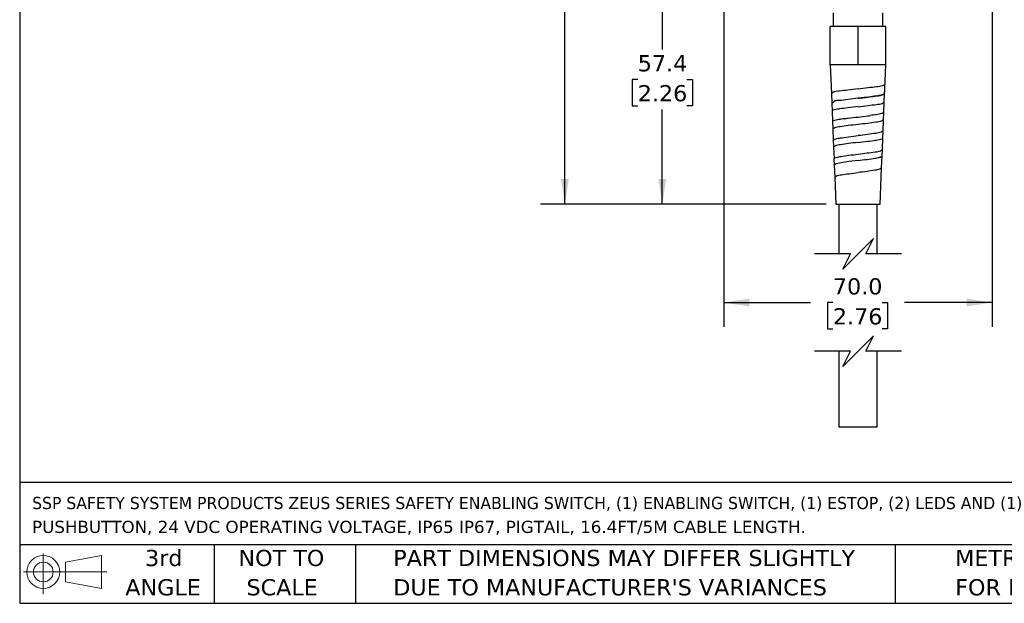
# Model space of a CAD drawing. Header units: millimetres. Extents: x 13 to 546, y 13 to 419.
# Tile 1 of 19: x 13 to 270, y 13 to 165. Entities that reach past the tile are written whole.
import ezdxf

# ---------------------------------------------------------------- set-up
doc = ezdxf.new("R2010")
doc.units = ezdxf.units.MM
doc.header["$LTSCALE"] = 2
doc.linetypes.add('SLD-Solid', pattern=[0])
doc.layers.add('DIMENSIONS', color=140, linetype='SLD-Solid', lineweight=25)
doc.layers.add('TEXT', color=140, linetype='SLD-Solid', lineweight=25)
doc.styles.add('SLDTEXTSTYLE0', font='VERDANA.TTF')
doc.dimstyles.new('SLDDIMSTYLE0', dxfattribs={"dimtxt": 4.316016, "dimasz": 6.604, "dimexe": 0, "dimexo": 0.0625, "dimgap": 1.079004, "dimtad": 0, "dimtih": 1, "dimtoh": 1, "dimrnd": 1e-09, "dimzin": 12, "dimdsep": 46, "dimtxsty": 'SLDTEXTSTYLE0', "dimsah": 1, "dimcen": 0.09, "dimadec": 0, "dimazin": 3, "dimtfac": 1, "dimtofl": 0, "dimtmove": 0, "dimatfit": 3, "dimfxl": 0, "dimfrac": 2, "dimtolj": 1, "dimtzin": 12, "dimarcsym": 0})
doc.dimstyles.new('SLDDIMSTYLE1', dxfattribs={"dimtxt": 4.316016, "dimasz": 6.604, "dimexe": 0, "dimexo": 0.0625, "dimgap": 1.079004, "dimtad": 0, "dimtih": 1, "dimtoh": 1, "dimrnd": 1e-09, "dimzin": 4, "dimdsep": 46, "dimtxsty": 'SLDTEXTSTYLE0', "dimsah": 1, "dimcen": 0.09, "dimadec": 0, "dimazin": 1, "dimtfac": 1, "dimtofl": 0, "dimtmove": 0, "dimatfit": 3, "dimfxl": 0, "dimfrac": 2, "dimtolj": 1, "dimtzin": 12, "dimarcsym": 0})

# ---------------------------------------------------------------- blocks, each defined once
blk = doc.blocks.new('Block11')
at = {"color": 7, "linetype": 'SLD-Solid', "lineweight": 18}
for p, q in [((5.18, 10.62), (5.18, 0)), ((10.96, 8.33), (20.35, 10.06)), ((10.96, 3.19), (10.96, 8.33)), ((20.35, 10.06), (20.35, 1.46)), ((0, 5.76), (21.75, 5.76)), ((10.96, 3.19), (20.35, 1.46))]:
    blk.add_line(p, q, dxfattribs=at)
for radius in [4.3, 2.57]:
    blk.add_circle((5.18, 5.76), radius, dxfattribs=at)
blk = doc.blocks.new('Block12')
at = {"color": 7, "linetype": 'Continuous'}
blk.add_blockref('Block11', (0, 0), dxfattribs=at)
blk = doc.blocks.new('SW_NOTE_0')
at = {"layer": 'TEXT', "color": 0, "char_height": 3.175, "attachment_point": 1, "style": 'SLDTEXTSTYLE0'}
for s, insert in [('SSP SAFETY SYSTEM PRODUCTS ZEUS SERIES SAFETY ENABLING SWITCH, (1) ENABLING SWITCH, (1) ESTOP, (2) LEDS AND (1) ', (0, 4.03)), ('PUSHBUTTON, 24 VDC OPERATING VOLTAGE, IP65 IP67, PIGTAIL, 16.4FT/5M CABLE LENGTH.', (0, -2.2))]:
    blk.add_mtext(s, dxfattribs=dict(at, insert=insert))
blk = doc.blocks.new('SW_NOTE_0_3')
at = {"layer": 'TEXT', "color": 0, "char_height": 4.2333, "attachment_point": 1, "style": 'SLDTEXTSTYLE0'}
for s, insert in [('PART DIMENSIONS MAY DIFFER SLIGHTLY ', (0, 5.38)), ("DUE TO MANUFACTURER'S VARIANCES", (0, -2.27))]:
    blk.add_mtext(s, dxfattribs=dict(at, insert=insert))
blk = doc.blocks.new('SW_NOTE_0_4')
at = {"layer": 'TEXT', "color": 0, "char_height": 4.233, "attachment_point": 2, "style": 'SLDTEXTSTYLE0'}
for s, insert in [('NOT TO', (10.52, 5.38)), ('SCALE', (10.71, -2.27))]:
    blk.add_mtext(s, dxfattribs=dict(at, insert=insert))
blk = doc.blocks.new('SW_NOTE_0_5')
at = {"layer": 'TEXT', "color": 0, "char_height": 4.233, "attachment_point": 2, "style": 'SLDTEXTSTYLE0'}
for s, insert in [('3rd', (4.63, 5.38)), ('ANGLE', (4.44, -2.27))]:
    blk.add_mtext(s, dxfattribs=dict(at, insert=insert))
blk = doc.blocks.new('SW_NOTE_0_6')
at = {"layer": 'TEXT', "color": 0, "char_height": 4.2333, "attachment_point": 1, "style": 'SLDTEXTSTYLE0'}
for s, insert in [('METRIC UNITS USED ', (0, 5.38)), ('FOR PART DESIGN', (0, -2.27))]:
    blk.add_mtext(s, dxfattribs=dict(at, insert=insert))
blk = doc.blocks.new('_D_1')
at = {"layer": 'DIMENSIONS'}
for p, q in [((239.97, 382.09), (148.7, 382.09)), ((155.05, 382.09), (155.05, 250.52)), ((146.85, 242.69), (145.4, 242.69)), ((145.4, 242.69), (145.4, 235.83)), ((163.26, 242.69), (164.71, 242.69)), ((164.71, 242.69), (164.71, 235.83)), ((145.4, 235.83), (146.85, 235.83)), ((155.05, 116.86), (155.05, 234.86)), ((164.71, 235.83), (163.26, 235.83)), ((223.25, 116.86), (148.7, 116.86))]:
    blk.add_line(p, q, dxfattribs=at)
for points in [[(155.05, 382.09), (154.04, 375.49), (156.07, 375.49)], [(155.05, 116.86), (156.07, 123.46), (154.04, 123.46)]]:
    blk.add_solid(points, dxfattribs=at)
at = {"layer": 'DIMENSIONS', "char_height": 4.233, "attachment_point": 1, "style": 'SLDTEXTSTYLE0'}
for s, insert in [('265.2', (146.85, 249.03)), ('10.44', (146.85, 241.21))]:
    blk.add_mtext(s, dxfattribs=dict(at, insert=insert))
blk = doc.blocks.new('_D_2')
at = {"layer": 'DIMENSIONS'}
for p, q in [((194.55, 174.24), (174.14, 174.24)), ((180.49, 174.24), (180.49, 157.24)), ((174.08, 149.41), (172.63, 149.41)), ((172.63, 149.41), (172.63, 142.55)), ((186.9, 149.41), (188.35, 149.41)), ((188.35, 149.41), (188.35, 142.55)), ((172.63, 142.55), (174.08, 142.55)), ((180.49, 116.86), (180.49, 141.58)), ((188.35, 142.55), (186.9, 142.55)), ((223.25, 116.86), (174.14, 116.86))]:
    blk.add_line(p, q, dxfattribs=at)
for points in [[(180.49, 174.24), (179.48, 167.64), (181.51, 167.64)], [(180.49, 116.86), (181.51, 123.46), (179.48, 123.46)]]:
    blk.add_solid(points, dxfattribs=at)
at = {"layer": 'DIMENSIONS', "char_height": 4.233, "attachment_point": 1, "style": 'SLDTEXTSTYLE0'}
for s, insert in [('57.4', (174.08, 155.75)), ('2.26', (174.08, 147.93))]:
    blk.add_mtext(s, dxfattribs=dict(at, insert=insert))
blk = doc.blocks.new('_D_4')
at = {"layer": 'DIMENSIONS'}
for p, q in [((196.59, 172.2), (196.59, 84.84)), ((266.59, 172.2), (266.59, 84.84)), ((196.59, 91.19), (219.18, 91.19)), ((225.03, 91.19), (223.58, 91.19)), ((223.58, 91.19), (223.58, 84.33)), ((237.86, 91.19), (239.31, 91.19)), ((239.31, 91.19), (239.31, 84.33)), ((266.59, 91.19), (243.7, 91.19)), ((223.58, 84.33), (225.03, 84.33)), ((239.31, 84.33), (237.86, 84.33))]:
    blk.add_line(p, q, dxfattribs=at)
for points in [[(196.59, 91.19), (203.19, 90.17), (203.19, 92.2)], [(266.59, 91.19), (259.99, 92.2), (259.99, 90.17)]]:
    blk.add_solid(points, dxfattribs=at)
at = {"layer": 'DIMENSIONS', "char_height": 4.233, "attachment_point": 1, "style": 'SLDTEXTSTYLE0'}
for s, insert in [('70.0', (225.03, 97.53)), ('2.76', (225.03, 89.7))]:
    blk.add_mtext(s, dxfattribs=dict(at, insert=insert))

msp = doc.modelspace()

# ---------------------------------------------------------------- linework, layer by layer
for p, q in [((225.09, 166.743), (225.09, 163.243)), ((238.09, 163.243), (238.09, 166.743)), ((224.329, 153.243), (224.329, 163.243)), ((231.59, 163.243), (224.329, 163.243)), ((231.59, 153.243), (231.59, 163.243)), ((238.85, 163.243), (231.59, 163.243)), ((238.85, 153.243), (238.85, 163.243)), ((231.59, 153.243), (224.329, 153.243)), ((224.344, 153.243), (224.641, 145.768)), ((238.85, 153.243), (231.59, 153.243)), ((238.584, 146.932), (238.835, 153.243)), ((238.523, 145.709), (238.571, 146.932)), ((224.654, 145.768), (224.752, 143.254)), ((238.446, 143.451), (238.536, 145.72)), ((224.741, 143.254), (224.825, 141.14)), ((238.331, 140.817), (238.435, 143.451)), ((224.835, 141.141), (224.944, 138.377)), ((238.341, 140.816), (237.915, 140.542)), ((238.262, 138.807), (238.341, 140.816)), ((224.935, 138.377), (225.01, 136.474)), ((225.019, 136.476), (225.135, 133.525)), ((238.14, 135.945), (238.252, 138.814)), ((237.95, 131.112), (238.069, 134.136)), ((238.076, 134.136), (238.148, 135.945)), ((225.127, 133.525), (225.196, 131.786)), ((225.203, 131.787), (225.324, 128.706)), ((225.319, 128.706), (225.384, 127.071)), ((237.761, 126.307), (237.884, 129.431)), ((237.889, 129.431), (237.956, 131.112)), ((225.388, 127.071), (225.512, 123.911)), ((237.39, 116.856), (237.765, 126.307)), ((225.509, 123.911), (225.79, 116.856)), ((225.79, 116.856), (237.39, 116.856)), ((226.59, 116.856), (226.59, 103.924)), ((236.59, 103.924), (236.59, 116.856)), ((226.59, 78.524), (226.59, 58.756)), ((236.59, 58.756), (236.59, 78.524)), ((226.59, 58.756), (236.59, 58.756))]:
    msp.add_line(p, q)
at = {"flags": 128}
for points in [[(238.571, 146.932), (238.584, 147.273), (238.612, 148.048)], [(231.59, 128.253), (229.203, 127.958), (227.188, 127.662), (225.85, 127.367), (225.388, 127.071), (225.388, 127.071)]]:
    msp.add_lwpolyline(points, dxfattribs=at)
for centre, radius, start, end in [((7.092, 156.132), 231.676, 357.43036, 357.99723), ((237.438, 147.043), 1.699, 309.61133, 310.18646)]:
    msp.add_arc(centre, radius, start, end)
for points, knots in [([(231.588, 146.921), (230.696, 146.833), (229.049, 146.673), (226.935, 146.343), (225.428, 146.247), (224.823, 145.873), (224.654, 145.768)], [0, 0, 0, 0, 0.3794307, 0.7006688, 0.916354, 1, 1, 1, 1]), ([(238.626, 148.035), (238.428, 147.933), (237.765, 147.588), (236.236, 147.465), (234.107, 147.157), (232.471, 146.996), (231.59, 146.909)], [0, 0, 0, 0, 0.0926281, 0.3117483, 0.6294979, 1, 1, 1, 1]), ([(231.59, 144.479), (230.71, 144.404), (229.084, 144.265), (227.005, 143.725), (225.503, 144.019), (224.921, 143.151), (224.752, 143.254), (224.752, 143.254)], [0, 0, 0, 0, 0.3786997, 0.6993846, 0.9150002, 0.999997, 1, 1, 1, 1]), ([(238.521, 145.734), (238.413, 145.637), (238.022, 145.288), (236.866, 145.199), (235.253, 144.889), (233.401, 144.69), (232.138, 144.543), (231.59, 144.479)], [0, 0, 0, 0, 0.060364, 0.2182124, 0.4626023, 0.7667368, 1, 1, 1, 1]), ([(231.59, 144.49), (232.137, 144.553), (233.147, 144.669), (234.816, 144.849), (236.39, 145.152), (237.687, 145.176), (238.158, 145.497), (238.208, 145.531)], [0, 0, 0, 0, 0.2461984, 0.4543481, 0.7466026, 0.9732556, 1, 1, 1, 1]), ([(231.591, 142.303), (230.749, 142.216), (229.194, 142.055), (226.836, 141.715), (225.992, 141.633), (224.667, 141.236), (224.835, 141.141), (224.836, 141.141)], [0, 0, 0, 0, 0.3790375, 0.7000008, 0.9156671, 0.999988, 1, 1, 1, 1]), ([(231.59, 142.295), (232.463, 142.383), (234.08, 142.546), (236.165, 142.872), (237.66, 142.978), (238.271, 143.346), (238.446, 143.45)], [0, 0, 0, 0, 0.3756802, 0.6960706, 0.9134214, 1, 1, 1, 1]), ([(227.988, 139.153), (227.587, 139.091), (226.667, 138.949), (226.064, 138.892), (224.768, 138.476), (224.935, 138.377), (224.935, 138.377)], [0, 0, 0, 0, 0.3560353, 0.8172633, 0.9998668, 1, 1, 1, 1]), ([(227.988, 139.153), (228.335, 139.199), (229.534, 139.359), (230.736, 139.496), (231.59, 139.594)], [0, 0, 0, 0, 0.2893675, 1, 1, 1, 1]), ([(231.59, 139.594), (232.447, 139.693), (233.523, 139.817), (234.598, 139.956), (234.817, 139.984)], [0, 0, 0, 0, 0.7960673, 1, 1, 1, 1]), ([(237.915, 140.542), (237.882, 140.531), (237.372, 140.37), (236.332, 140.196), (235.327, 140.056), (234.817, 139.984)], [0, 0, 0, 0, 0.03293632, 0.50939744, 1, 1, 1, 1]), ([(231.59, 137.643), (230.743, 137.554), (229.179, 137.391), (227.175, 137.059), (225.737, 136.956), (225.17, 136.58), (225.01, 136.474)], [0, 0, 0, 0, 0.3788045, 0.6995559, 0.9151689, 1, 1, 1, 1]), ([(238.262, 138.807), (238.092, 138.702), (237.5, 138.333), (236.041, 138.223), (234.013, 137.896), (232.439, 137.732), (231.59, 137.643)], [0, 0, 0, 0, 0.0872866, 0.3046414, 0.6247549, 1, 1, 1, 1]), ([(225.135, 133.525), (225.135, 133.525), (224.971, 133.621), (226.223, 134.037), (227.051, 134.122), (229.296, 134.475), (230.784, 134.643), (231.589, 134.734)], [0, 0, 0, 0, 0.0000312, 0.0858533, 0.3014181, 0.6217487, 1, 1, 1, 1]), ([(238.14, 135.945), (237.973, 135.835), (237.398, 135.455), (235.958, 135.336), (233.969, 134.998), (232.423, 134.826), (231.589, 134.734)], [0, 0, 0, 0, 0.0883982, 0.3057802, 0.6254522, 1, 1, 1, 1]), ([(231.589, 132.963), (232.389, 133.052), (233.871, 133.218), (236.12, 133.549), (236.945, 133.655), (238.234, 134.034), (238.068, 134.136), (238.068, 134.136)], [0, 0, 0, 0, 0.3747785, 0.6945952, 0.9119672, 0.9999743, 1, 1, 1, 1]), ([(231.589, 132.963), (230.767, 132.873), (229.248, 132.708), (227.305, 132.376), (225.903, 132.269), (225.358, 131.893), (225.203, 131.787)], [0, 0, 0, 0, 0.3784561, 0.69894, 0.9145196, 1, 1, 1, 1]), ([(225.324, 128.706), (225.324, 128.706), (225.168, 128.805), (226.372, 129.208), (227.188, 129.303), (229.363, 129.649), (230.808, 129.817), (231.591, 129.907)], [0, 0, 0, 0, 0.0000313, 0.0863182, 0.3018662, 0.6220109, 1, 1, 1, 1]), ([(231.59, 128.254), (232.389, 128.351), (233.87, 128.532), (235.755, 128.771), (236.824, 129.001), (237.221, 129.086)], [0, 0, 0, 0, 0.4241055, 0.786126, 1, 1, 1, 1]), ([(231.591, 129.907), (232.401, 130), (233.902, 130.171), (235.832, 130.505), (237.233, 130.626), (237.788, 131.003), (237.949, 131.112)], [0, 0, 0, 0, 0.3743165, 0.6938253, 0.9112067, 1, 1, 1, 1]), ([(237.221, 129.086), (237.281, 129.101), (237.527, 129.163), (237.733, 129.316), (237.889, 129.431)], [0, 0, 0, 0, 0.2444845, 1, 1, 1, 1]), ([(237.765, 126.307), (237.608, 126.198), (237.071, 125.825), (235.707, 125.702), (233.834, 125.37), (232.376, 125.199), (231.59, 125.107)], [0, 0, 0, 0, 0.0894453, 0.3068775, 0.6261333, 1, 1, 1, 1]), ([(225.512, 123.911), (225.659, 124.02), (226.17, 124.398), (227.513, 124.513), (229.36, 124.848), (230.806, 125.016), (231.59, 125.107)], [0, 0, 0, 0, 0.0867754, 0.3022796, 0.6222282, 1, 1, 1, 1])]:
    msp.add_open_spline(points, degree=3, knots=knots)
at = {"layer": 'DIMENSIONS', "color": 140}
for p, q in [((235.59, 107.924), (231.59, 103.924)), ((233.59, 103.924), (235.59, 107.924)), ((229.59, 103.924), (220.24, 103.924)), ((231.59, 103.924), (227.59, 99.924)), ((227.59, 99.924), (229.59, 103.924)), ((242.94, 103.924), (233.59, 103.924)), ((235.59, 82.524), (231.59, 78.524)), ((233.59, 78.524), (235.59, 82.524)), ((229.59, 78.524), (220.24, 78.524)), ((231.59, 78.524), (227.59, 74.524)), ((227.59, 74.524), (229.59, 78.524)), ((242.94, 78.524), (233.59, 78.524))]:
    msp.add_line(p, q, dxfattribs=at)
at = {"layer": 'TEXT'}
for p, q in [((12.7, 419.1), (12.7, 12.7)), ((546.1, 44.252), (12.7, 44.252)), ((546.1, 27.94), (12.7, 27.94)), ((63.5, 27.94), (63.5, 12.7)), ((100.423, 27.94), (100.423, 12.7)), ((241.293, 27.94), (241.293, 12.7)), ((12.7, 12.7), (546.1, 12.7))]:
    msp.add_line(p, q, dxfattribs=at)

# ---------------------------------------------------------------- block references
for name, p in [('SW_NOTE_0', (15.931, 36.432)), ('Block12', (13.676, 15.108)), ('SW_NOTE_0_5', (45.695, 21.271)), ('SW_NOTE_0_4', (70.514, 21.271)), ('SW_NOTE_0_3', (110.239, 21.271)), ('SW_NOTE_0_6', (256.957, 21.271))]:
    msp.add_blockref(name, p, dxfattribs=at)

# ---------------------------------------------------------------- dimensions: what is measured, and where the dimension line sits
at = {"layer": 'DIMENSIONS'}
for base, p1, p2, picture, middle in [((155.053, 382.092), (225.79, 116.856), (242.513, 382.092), '_D_1', (155.053, 242.69)), ((180.491, 116.856), (197.09, 174.243), (225.79, 116.856), '_D_2', (180.491, 149.411))]:
    dim = msp.add_linear_dim(base=base, p1=p1, p2=p2, angle=90, dimstyle='SLDDIMSTYLE0', dxfattribs=at)
    dim.commit()
    dim.dimension.update_dxf_attribs({"geometry": picture, "text_midpoint": middle, "dimtype": 160})
dim = msp.add_linear_dim(base=(266.59, 91.185), p1=(196.59, 174.743), p2=(266.59, 174.743), dimstyle='SLDDIMSTYLE1', dxfattribs=at)
dim.commit()
dim.dimension.update_dxf_attribs({"geometry": '_D_4', "text_midpoint": (231.443, 91.185), "dimtype": 160})

doc.saveas('drawing.dxf')
